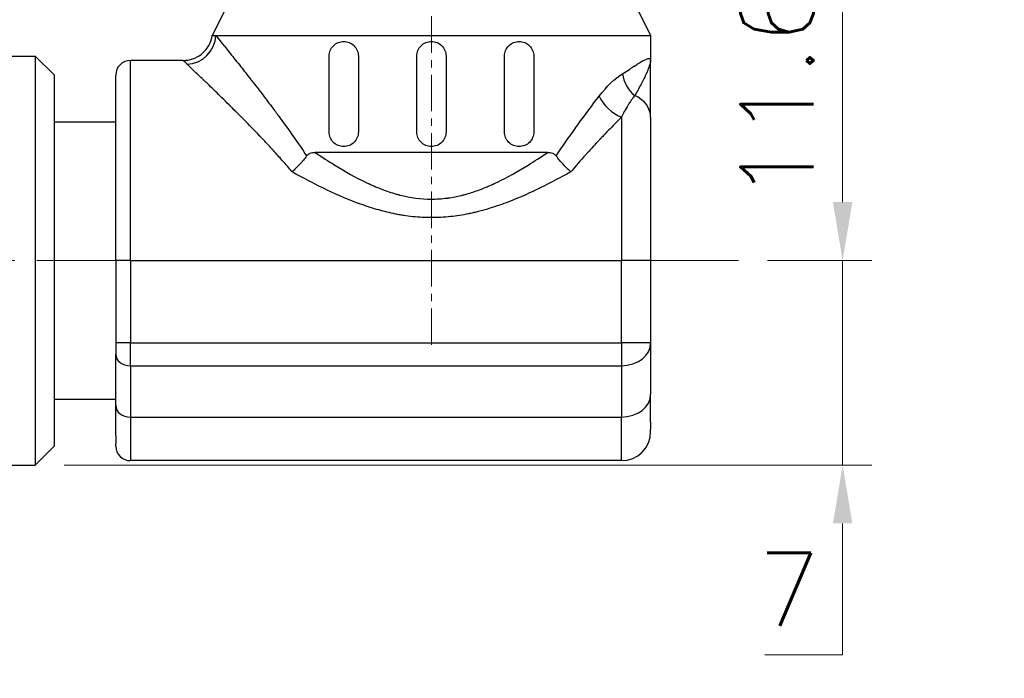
# Model space of a CAD drawing. Header units: inches. Extents: x 0 to 5655, y -2263 to 1330.
# Tile 157 of 239: x 3772 to 3806, y 251 to 274. Entities that reach past the tile are written whole.
import ezdxf

# ---------------------------------------------------------------- set-up
doc = ezdxf.new("R2010")
doc.units = ezdxf.units.IN
doc.header["$MEASUREMENT"] = 0
doc.linetypes.add('AM_ISO08W050x2', pattern=[9, 6, -0.75, 1.5, -0.75])
doc.linetypes.add('CENTER', pattern=[2, 1.25, -0.25, 0.25, -0.25])
for name, color, linetype, lineweight in [('AM_5', 3, 'Continuous', 15), ('AM_7', 4, 'CENTER', 15), ('可見 (ISO)', 7, 'Continuous', 25), ('窄部可見 (ISO)', 7, 'Continuous', 25)]:
    doc.layers.add(name, color=color, linetype=linetype, lineweight=lineweight)
doc.layers.add('中繼線', color=7, linetype='Continuous')
doc.styles.add('尺寸標註', font='romans.shx', dxfattribs={"bigfont": 'CHINESET.SHX'})
doc.dimstyles.new('複本 CNS2-1$0', dxfattribs={"dimtxt": 2.5, "dimasz": 2, "dimexe": 1, "dimexo": 1, "dimgap": 1, "dimtad": 1, "dimtoh": 1, "dimdsep": 46, "dimtxsty": '尺寸標註', "dimcen": 0, "dimclrd": 2, "dimclre": 2, "dimclrt": 3, "dimadec": 0, "dimazin": 2, "dimtp": 0.1, "dimtm": 0.1, "dimtfac": 0.71, "dimtmove": 0, "dimatfit": 0, "dimfxl": 0, "dimlwd": 13, "dimlwe": 13, "dimarcsym": 0})
doc.dimstyles.new('複本 CNS2-1$3', dxfattribs={"dimtxt": 2.5, "dimasz": 2, "dimexe": 1, "dimexo": 1, "dimgap": 1, "dimtad": 1, "dimtoh": 1, "dimdsep": 46, "dimtxsty": '尺寸標註', "dimcen": 0, "dimclrd": 2, "dimclre": 2, "dimclrt": 3, "dimadec": 0, "dimazin": 2, "dimtp": 0.1, "dimtm": 0.1, "dimtfac": 0.71, "dimtmove": 0, "dimatfit": 0, "dimfxl": 0, "dimlwd": 13, "dimlwe": 13, "dimarcsym": 0})

# ---------------------------------------------------------------- blocks, each defined once
blk = doc.blocks.new('*D588')
at = {"layer": 'AM_5', "color": 2, "lineweight": 13}
for p, q in [((3724.825, 275.011), (3740.291, 286.228)), ((3740.291, 286.228), (3777.791, 286.228)), ((3720.778, 272.076), (3723.206, 273.837)), ((3719.159, 270.901), (3717.54, 269.727))]:
    blk.add_line(p, q, dxfattribs=at)
at = {"layer": 'AM_5', "color": 2}
for points in [[(3724.63, 275.281), (3725.021, 274.741), (3723.206, 273.837)], [(3718.963, 271.171), (3719.355, 270.632), (3720.778, 272.076)]]:
    blk.add_solid(points, dxfattribs=at)
at = {"layer": 'Defpoints', "color": 0}
for p in [(3723.206, 273.837), (3720.778, 272.076)]:
    blk.add_point(p, dxfattribs=at)
at = {"layer": 'AM_5', "color": 3, "insert": (3759.541, 289.894), "char_height": 2.5, "attachment_point": 5, "style": '尺寸標註'}
blk.add_mtext('∅3{\\Famgdt;x}2{}{\\H0.7x;\\C3; H7 {\\H2x;\\W0.5;(}\\S+0.01^  0;{\\H2x;\\W0.5;)}}(含對側)', dxfattribs=at)
blk = doc.blocks.new('*D615')
at = {"layer": 'AM_5', "color": 2, "lineweight": 13}
for p, q in [((3759.492, 276.956), (3801.58, 276.956)), ((3800.58, 267.406), (3800.58, 274.956)), ((3798.012, 265.406), (3801.58, 265.406))]:
    blk.add_line(p, q, dxfattribs=at)
at = {"layer": 'AM_5', "color": 2}
for points in [[(3800.247, 274.956), (3800.913, 274.956), (3800.58, 276.956)], [(3800.247, 267.406), (3800.913, 267.406), (3800.58, 265.406)]]:
    blk.add_solid(points, dxfattribs=at)
at = {"layer": 'Defpoints', "color": 0}
for p in [(3758.492, 276.956), (3800.58, 276.956), (3797.012, 265.406)]:
    blk.add_point(p, dxfattribs=at)
at = {"layer": 'AM_5', "color": 3, "insert": (3798.33, 271.181), "char_height": 2.5, "attachment_point": 5, "rotation": 90, "style": '尺寸標註'}
blk.add_mtext('11.6', dxfattribs=at)
blk = doc.blocks.new('*D605')
at = {"color": 2, "lineweight": 13}
for p, q in [((3818.713, 267.406), (3818.713, 269.406)), ((3820.645, 265.406), (3817.713, 265.406)), ((3818.713, 265.406), (3818.713, 234.045)), ((3851.032, 234.045), (3817.713, 234.045)), ((3818.713, 232.045), (3818.713, 213.428)), ((3818.713, 213.428), (3788.189, 213.428))]:
    blk.add_line(p, q, dxfattribs=at)
at = {"color": 2}
for points in [[(3818.38, 267.406), (3819.046, 267.406), (3818.713, 265.406)], [(3818.38, 232.045), (3819.046, 232.045), (3818.713, 234.045)]]:
    blk.add_solid(points, dxfattribs=at)
at = {"layer": 'Defpoints', "color": 0}
for p in [(3821.645, 265.406), (3818.713, 234.045), (3852.032, 234.045)]:
    blk.add_point(p, dxfattribs=at)
at = {"color": 3, "insert": (3802.951, 218.416), "char_height": 2.5, "attachment_point": 5, "style": '尺寸標註'}
blk.add_mtext('WM\\P(空間保持至少100以上)', dxfattribs=at)
blk = doc.blocks.new('90度接頭-正視')
at = {"layer": '可見 (ISO)'}
for p, q in [((14.9, 8.7), (14.4, 7.7)), ((28.9, 8.7), (29.4, 7.7)), ((14.4, 7.7), (14.522, 7.7)), ((14.522, 7.7), (29.4, 7.7)), ((29.4, 7.7), (29.4, 6.85)), ((0, 7), (8.34, 7)), ((8.34, 7), (8.34, -7)), ((9, 6.34), (8.34, 7)), ((13.411, 6.85), (11.6, 6.85)), ((18.4, 4.4), (18.4, 7)), ((19.4, 7), (19.4, 4.4)), ((21.4, 4.4), (21.4, 7)), ((22.4, 7), (22.4, 4.4)), ((24.4, 4.4), (24.4, 7)), ((25.4, 7), (25.4, 4.4)), ((29.4, 4.9), (29.4, 6.85)), ((9, -6.34), (9, 6.34)), ((11.1, 0), (11.1, 6.35)), ((9, 4.75), (11.1, 4.75)), ((29.4, 4.9), (29.4, 0)), ((25.872, 3.7), (17.928, 3.7)), ((11.1, 0), (11.1, -2.818)), ((29.4, 0), (29.4, -2.818)), ((11.1, -2.818), (11.1, -3.209)), ((29.4, -2.818), (29.4, -4.575)), ((11.1, -4.966), (11.1, -3.209)), ((29.4, -5.522), (29.4, -4.575)), ((9, -4.75), (11.1, -4.75)), ((11.1, -5.994), (11.1, -4.966)), ((29.4, -5.522), (29.4, -5.768)), ((11.1, -5.994), (11.1, -6.26)), ((29.4, -5.85), (29.4, -5.767)), ((9, -6.34), (8.34, -7)), ((11.1, -6.35), (11.1, -6.261)), ((0, -7), (8.34, -7)), ((28.4, -6.85), (11.6, -6.85))]:
    blk.add_line(p, q, dxfattribs=at)
for centre, radius, start, end in [((11.6, 6.35), 0.5, 90, 180), ((28.4, -5.85), 1, 270, 0), ((11.6, -6.35), 0.5, 180, 270)]:
    blk.add_arc(centre, radius, start, end, dxfattribs=at)
for points, knots in [([(13.411, 6.85), (13.519, 6.85), (13.628, 6.868), (13.833, 6.937), (13.932, 6.989), (14.104, 7.121), (14.18, 7.201), (14.301, 7.381), (14.348, 7.482), (14.386, 7.624), (14.394, 7.662), (14.4, 7.7)], [0, 0, 0, 0, 0.0323509, 0.0323509, 0.0648619, 0.0648619, 0.0973671, 0.0973671, 0.1298724, 0.1298724, 0.1414389, 0.1414389, 0.1414389, 0.1414389]), ([(18.4, 7), (18.4, 7.064), (18.413, 7.132), (18.465, 7.255), (18.503, 7.311), (18.592, 7.399), (18.648, 7.437), (18.771, 7.488), (18.838, 7.5), (18.961, 7.5), (19.027, 7.488), (19.151, 7.438), (19.208, 7.399), (19.297, 7.31), (19.336, 7.254), (19.387, 7.131), (19.4, 7.064), (19.4, 7)], [-0.315449, -0.315449, -0.315449, -0.315449, -0.2961108, -0.2961108, -0.2767726, -0.2767726, -0.2563879, -0.2563879, -0.2360032, -0.2360032, -0.2159615, -0.2159615, -0.1959198, -0.1959198, -0.1768203, -0.1768203, -0.1577208, -0.1577208, -0.1577208, -0.1577208]), ([(21.4, 7), (21.4, 7.063), (21.413, 7.13), (21.464, 7.253), (21.502, 7.309), (21.591, 7.398), (21.647, 7.436), (21.77, 7.487), (21.837, 7.5), (21.963, 7.5), (22.03, 7.487), (22.153, 7.436), (22.209, 7.398), (22.298, 7.309), (22.336, 7.253), (22.387, 7.13), (22.4, 7.063), (22.4, 7)], [-0.3014453, -0.3014453, -0.3014453, -0.3014453, -0.2826049, -0.2826049, -0.2637646, -0.2637646, -0.2449243, -0.2449243, -0.226084, -0.226084, -0.2072436, -0.2072436, -0.1884033, -0.1884033, -0.169563, -0.169563, -0.1507226, -0.1507226, -0.1507226, -0.1507226]), ([(24.4, 7), (24.4, 7.064), (24.413, 7.131), (24.464, 7.254), (24.503, 7.31), (24.592, 7.399), (24.649, 7.438), (24.773, 7.488), (24.839, 7.5), (24.962, 7.5), (25.029, 7.488), (25.152, 7.437), (25.208, 7.399), (25.297, 7.311), (25.335, 7.255), (25.387, 7.132), (25.4, 7.064), (25.4, 7)], [-0.315449, -0.315449, -0.315449, -0.315449, -0.2963495, -0.2963495, -0.27725, -0.27725, -0.2572083, -0.2572083, -0.2371665, -0.2371665, -0.2167818, -0.2167818, -0.1963971, -0.1963971, -0.1770589, -0.1770589, -0.1577208, -0.1577208, -0.1577208, -0.1577208]), ([(19.4, 4.4), (19.4, 4.338), (19.388, 4.271), (19.338, 4.15), (19.301, 4.095), (19.213, 4.004), (19.155, 3.964), (19.03, 3.912), (18.962, 3.9), (18.836, 3.9), (18.768, 3.913), (18.642, 3.966), (18.585, 4.006), (18.498, 4.096), (18.462, 4.151), (18.413, 4.271), (18.4, 4.337), (18.4, 4.4)], [-0.1577208, -0.1577208, -0.1577208, -0.1577208, -0.1389869, -0.1389869, -0.120253, -0.120253, -0.0998464, -0.0998464, -0.0794397, -0.0794397, -0.0585168, -0.0585168, -0.037594, -0.037594, -0.018797, -0.018797, 0, 0, 0, 0]), ([(22.4, 4.4), (22.4, 4.337), (22.387, 4.27), (22.336, 4.147), (22.298, 4.091), (22.209, 4.002), (22.153, 3.964), (22.03, 3.913), (21.963, 3.9), (21.837, 3.9), (21.77, 3.913), (21.647, 3.964), (21.591, 4.002), (21.502, 4.091), (21.464, 4.147), (21.413, 4.27), (21.4, 4.337), (21.4, 4.4)], [-0.1507226, -0.1507226, -0.1507226, -0.1507226, -0.1318823, -0.1318823, -0.113042, -0.113042, -0.0942016, -0.0942016, -0.0753613, -0.0753613, -0.056521, -0.056521, -0.0376807, -0.0376807, -0.0188403, -0.0188403, 0, 0, 0, 0]), ([(25.4, 4.4), (25.4, 4.337), (25.387, 4.271), (25.338, 4.151), (25.302, 4.096), (25.215, 4.006), (25.158, 3.966), (25.032, 3.913), (24.964, 3.9), (24.838, 3.9), (24.77, 3.912), (24.645, 3.964), (24.587, 4.004), (24.499, 4.095), (24.462, 4.15), (24.412, 4.271), (24.4, 4.338), (24.4, 4.4)], [-0.1577208, -0.1577208, -0.1577208, -0.1577208, -0.1389238, -0.1389238, -0.1201268, -0.1201268, -0.0992039, -0.0992039, -0.078281, -0.078281, -0.0578744, -0.0578744, -0.0374678, -0.0374678, -0.0187339, -0.0187339, 0, 0, 0, 0]), ([(17.628, 3.58), (17.594, 3.531), (17.557, 3.483), (17.519, 3.435), (17.499, 3.411), (17.48, 3.387), (17.459, 3.364), (17.439, 3.34), (17.42, 3.318), (17.398, 3.295), (17.311, 3.201), (17.22, 3.112), (17.132, 3.036)], [0, 0, 0, 0, 0.25, 0.25, 0.25, 0.375, 0.375, 0.375, 0.5, 0.5, 0.5, 1, 1, 1, 1]), ([(17.628, 3.58), (17.643, 3.6), (17.66, 3.618), (17.699, 3.648), (17.722, 3.66), (17.802, 3.693), (17.867, 3.7), (17.928, 3.7)], [0.00000133, 0.00000133, 0.00000133, 0.00000133, 0.00816982, 0.00816982, 0.01702666, 0.01702666, 0.03874113, 0.03874113, 0.03874113, 0.03874113]), ([(25.872, 3.7), (25.933, 3.7), (25.998, 3.693), (26.078, 3.66), (26.101, 3.648), (26.14, 3.618), (26.157, 3.6), (26.172, 3.58)], [0.00000387, 0.00000387, 0.00000387, 0.00000387, 0.0217163, 0.0217163, 0.03057237, 0.03057237, 0.03874012, 0.03874012, 0.03874012, 0.03874012]), ([(26.668, 3.036), (26.657, 3.046), (26.645, 3.056), (26.555, 3.136), (26.476, 3.214), (26.317, 3.387), (26.239, 3.484), (26.172, 3.58)], [-0.00471986, -0.00471986, -0.00471986, -0.00471986, 0, 0, 0.03295232, 0.03295232, 0.07067013, 0.07067013, 0.07067013, 0.07067013])]:
    blk.add_open_spline(points, degree=3, knots=knots, dxfattribs=at)
blk.add_open_spline([(13.411, 6.85), (13.411, 6.85), (13.411, 6.85), (13.411, 6.85)], degree=3, dxfattribs=at)
at = {"layer": '窄部可見 (ISO)'}
for p, q in [((11.6, 0), (11.6, 6.85)), ((28.4, 4.907), (28.4, 0)), ((11.6, 0), (11.1, 0)), ((11.6, 0), (28.4, 0)), ((11.6, 0), (11.6, -2.818)), ((29.4, 0), (28.4, 0)), ((28.4, -2.818), (28.4, 0)), ((11.6, -2.818), (11.1, -2.818)), ((11.6, -2.818), (28.4, -2.818)), ((11.6, -3.6), (11.6, -2.818)), ((29.4, -2.818), (28.4, -2.818)), ((28.4, -2.818), (28.4, -3.6)), ((11.6, -3.6), (28.4, -3.6)), ((11.6, -3.6), (11.6, -5.357)), ((28.4, -3.6), (28.4, -5.357)), ((11.6, -5.357), (28.4, -5.357)), ((11.6, -5.357), (11.6, -6.85)), ((28.4, -6.85), (28.4, -5.357))]:
    blk.add_line(p, q, dxfattribs=at)
for centre, major_axis, ratio, start_param, end_param in [((13.538, 7.7), (0.736, 0.677), 0.965519, 3.98562, 5.521452), ((29.307, 6.393), (-0.482, 0.876), 0.841295, 1.136831, 2.020745), ((28.4, 5.623), (-0.756, 0.654), 0.613283, 0.954131, 2.058603), ((28.4, 4.9), (1, 0), 0.837637, 0, 1.099881), ((28.4, -2.818), (1, 0), 0.782011, 4.712389, 6.283185), ((11.6, -3.209), (-0.5, 0), 0.782011, 0, 1.570796), ((28.4, -4.575), (1, 0), 0.782011, 4.712389, 6.283185), ((11.6, -4.966), (-0.5, 0), 0.782011, 0, 1.570796)]:
    blk.add_ellipse(centre, major_axis=major_axis, ratio=ratio, start_param=start_param, end_param=end_param, dxfattribs=at)
for points, knots in [([(14.522, 7.7), (14.574, 7.636), (14.643, 7.55), (14.728, 7.445), (14.811, 7.344), (14.907, 7.224), (15.019, 7.084), (15.126, 6.951), (15.247, 6.8), (15.38, 6.631), (15.486, 6.497), (15.6, 6.352), (15.722, 6.196), (15.732, 6.184), (15.742, 6.171), (15.751, 6.159), (15.756, 6.153), (15.761, 6.146), (15.766, 6.14), (15.771, 6.134), (15.777, 6.126), (15.781, 6.121), (15.785, 6.116), (15.789, 6.111), (15.793, 6.106), (15.926, 5.935), (16.066, 5.754), (16.212, 5.562), (16.222, 5.548), (16.233, 5.534), (16.244, 5.519), (16.309, 5.434), (16.375, 5.347), (16.442, 5.258), (16.52, 5.153), (16.6, 5.045), (16.68, 4.937), (16.695, 4.916), (16.711, 4.895), (16.726, 4.874), (17.031, 4.458), (17.336, 4.027), (17.628, 3.58)], [0, 0, 0, 0, 0.13364, 0.13364, 0.13364, 0.262705, 0.262705, 0.262705, 0.386204, 0.386204, 0.386204, 0.484375, 0.484375, 0.484375, 0.492187, 0.492187, 0.492187, 0.496094, 0.496094, 0.496094, 0.5, 0.5, 0.5, 0.503581, 0.503581, 0.503581, 0.625, 0.625, 0.625, 0.633939, 0.633939, 0.633939, 0.6875, 0.6875, 0.6875, 0.75, 0.75, 0.75, 0.761887, 0.761887, 0.761887, 1, 1, 1, 1]), ([(28.436, 6.393), (28.526, 6.449), (28.604, 6.499), (28.671, 6.543), (28.704, 6.565), (28.736, 6.586), (28.764, 6.605), (28.779, 6.614), (28.792, 6.623), (28.806, 6.632), (28.812, 6.636), (28.819, 6.64), (28.825, 6.645), (28.828, 6.647), (28.832, 6.649), (28.835, 6.651), (28.836, 6.652), (28.838, 6.653), (28.839, 6.654), (28.841, 6.655), (28.842, 6.655), (28.844, 6.657), (28.907, 6.698), (28.963, 6.733), (29.014, 6.764), (29.039, 6.78), (29.063, 6.794), (29.085, 6.807), (29.097, 6.814), (29.107, 6.82), (29.118, 6.826), (29.123, 6.829), (29.128, 6.832), (29.133, 6.835), (29.138, 6.837), (29.143, 6.84), (29.148, 6.843), (29.234, 6.889), (29.296, 6.913), (29.337, 6.915), (29.338, 6.915), (29.339, 6.915), (29.34, 6.915), (29.35, 6.916), (29.359, 6.915), (29.366, 6.912), (29.389, 6.904), (29.4, 6.884), (29.4, 6.85)], [0, 0, 0, 0, 0.125, 0.125, 0.125, 0.1875, 0.1875, 0.1875, 0.21875, 0.21875, 0.21875, 0.234375, 0.234375, 0.234375, 0.242188, 0.242188, 0.242188, 0.246094, 0.246094, 0.246094, 0.25, 0.25, 0.25, 0.375, 0.375, 0.375, 0.4375, 0.4375, 0.4375, 0.46875, 0.46875, 0.46875, 0.484375, 0.484375, 0.484375, 0.5, 0.5, 0.5, 0.744385, 0.744385, 0.744385, 0.75, 0.75, 0.75, 0.8125, 0.8125, 0.8125, 1, 1, 1, 1]), ([(29.4, 6.85), (29.4, 6.846), (29.4, 6.841), (29.399, 6.835), (29.399, 6.833), (29.399, 6.831), (29.399, 6.829), (29.398, 6.82), (29.397, 6.809), (29.394, 6.797), (29.392, 6.784), (29.388, 6.768), (29.384, 6.75), (29.381, 6.74), (29.378, 6.73), (29.375, 6.719), (29.374, 6.714), (29.372, 6.708), (29.37, 6.702), (29.369, 6.699), (29.368, 6.696), (29.367, 6.693), (29.367, 6.692), (29.366, 6.69), (29.366, 6.689), (29.365, 6.687), (29.365, 6.685), (29.364, 6.684), (29.352, 6.645), (29.336, 6.602), (29.318, 6.556), (29.309, 6.532), (29.298, 6.507), (29.287, 6.482), (29.28, 6.464), (29.272, 6.447), (29.265, 6.429), (29.262, 6.424), (29.26, 6.419), (29.258, 6.414), (29.257, 6.413), (29.257, 6.412), (29.256, 6.41), (29.206, 6.298), (29.147, 6.179), (29.086, 6.062), (29.078, 6.047), (29.069, 6.031), (29.061, 6.015), (28.991, 5.884), (28.919, 5.757), (28.854, 5.647)], [0.0002441, 0.0002441, 0.0002441, 0.0002441, 0.0471077, 0.0471077, 0.0471077, 0.0627289, 0.0627289, 0.0627289, 0.1252136, 0.1252136, 0.1252136, 0.1876984, 0.1876984, 0.1876984, 0.2189407, 0.2189407, 0.2189407, 0.2345619, 0.2345619, 0.2345619, 0.2423725, 0.2423725, 0.2423725, 0.2462778, 0.2462778, 0.2462778, 0.2501831, 0.2501831, 0.2501831, 0.3751526, 0.3751526, 0.3751526, 0.4402334, 0.4402334, 0.4402334, 0.4845273, 0.4845273, 0.4845273, 0.4963042, 0.4963042, 0.4963042, 0.5001221, 0.5001221, 0.5001221, 0.7204352, 0.7204352, 0.7204352, 0.750061, 0.750061, 0.750061, 1, 1, 1, 1]), ([(17.132, 3.036), (17.062, 3.12), (16.967, 3.232), (16.848, 3.369), (16.769, 3.459), (16.674, 3.565), (16.579, 3.67), (16.459, 3.803), (16.353, 3.917), (16.261, 4.015), (16.215, 4.064), (16.173, 4.109), (16.134, 4.15), (16.114, 4.171), (16.096, 4.19), (16.078, 4.209), (16.069, 4.218), (16.061, 4.227), (16.052, 4.236), (16.048, 4.241), (16.044, 4.245), (16.04, 4.249), (16.038, 4.251), (16.036, 4.254), (16.034, 4.256), (16.032, 4.258), (16.031, 4.259), (16.028, 4.262), (15.834, 4.466), (15.654, 4.65), (15.49, 4.817), (15.479, 4.828), (15.467, 4.84), (15.456, 4.851), (15.369, 4.939), (15.287, 5.022), (15.208, 5.1), (15.169, 5.139), (15.131, 5.176), (15.094, 5.213), (15.076, 5.231), (15.058, 5.25), (15.04, 5.267), (15.031, 5.276), (15.022, 5.285), (15.013, 5.294), (15.009, 5.298), (15.004, 5.302), (15, 5.307), (14.995, 5.311), (14.992, 5.314), (14.987, 5.32), (14.984, 5.323), (14.981, 5.325), (14.978, 5.328), (14.808, 5.497), (14.652, 5.649), (14.511, 5.787), (14.508, 5.79), (14.504, 5.793), (14.501, 5.796), (14.428, 5.867), (14.359, 5.934), (14.294, 5.997), (14.262, 6.028), (14.23, 6.058), (14.199, 6.088), (14.184, 6.102), (14.169, 6.117), (14.154, 6.131), (14.147, 6.138), (14.14, 6.145), (14.132, 6.152), (14.129, 6.156), (14.125, 6.159), (14.121, 6.163), (14.118, 6.166), (14.115, 6.169), (14.111, 6.173), (14.108, 6.176), (14.105, 6.179), (14.102, 6.182), (13.974, 6.304), (13.865, 6.409), (13.772, 6.497), (13.675, 6.589), (13.597, 6.664), (13.538, 6.719)], [0, 0, 0, 0, 0.0754992, 0.0754992, 0.0754992, 0.125, 0.125, 0.125, 0.1875, 0.1875, 0.1875, 0.21875, 0.21875, 0.21875, 0.234375, 0.234375, 0.234375, 0.2421875, 0.2421875, 0.2421875, 0.2460937, 0.2460937, 0.2460937, 0.2480469, 0.2480469, 0.2480469, 0.25, 0.25, 0.25, 0.3668187, 0.3668187, 0.3668187, 0.375, 0.375, 0.375, 0.4375, 0.4375, 0.4375, 0.46875, 0.46875, 0.46875, 0.484375, 0.484375, 0.484375, 0.4921875, 0.4921875, 0.4921875, 0.4960937, 0.4960937, 0.4960937, 0.5, 0.5, 0.5, 0.5019744, 0.5019744, 0.5019744, 0.6222408, 0.6222408, 0.6222408, 0.625, 0.625, 0.625, 0.6875, 0.6875, 0.6875, 0.71875, 0.71875, 0.71875, 0.734375, 0.734375, 0.734375, 0.7421875, 0.7421875, 0.7421875, 0.7460937, 0.7460937, 0.7460937, 0.75, 0.75, 0.75, 0.7528777, 0.7528777, 0.7528777, 0.8735859, 0.8735859, 0.8735859, 1, 1, 1, 1]), ([(26.172, 3.58), (26.291, 3.762), (26.413, 3.943), (26.536, 4.121), (26.66, 4.299), (26.786, 4.477), (26.911, 4.65), (27.162, 4.997), (27.405, 5.322), (27.635, 5.623)], [0, 0, 0, 0, 0.25, 0.25, 0.25, 0.5, 0.5, 0.5, 1, 1, 1, 1]), ([(28.854, 5.647), (28.832, 5.618), (28.803, 5.58), (28.766, 5.528), (28.748, 5.502), (28.728, 5.473), (28.705, 5.439), (28.683, 5.406), (28.657, 5.366), (28.632, 5.326), (28.533, 5.165), (28.454, 5.016), (28.4, 4.907)], [0, 0, 0, 0, 0.25, 0.25, 0.25, 0.375, 0.375, 0.375, 0.5, 0.5, 0.5, 1, 1, 1, 1]), ([(28.4, 4.907), (28.285, 4.791), (28.156, 4.66), (27.943, 4.44), (27.868, 4.363), (27.751, 4.24), (27.691, 4.177), (27.619, 4.101), (27.583, 4.062), (27.563, 4.041), (27.554, 4.031), (27.549, 4.025), (27.546, 4.023), (27.51, 3.984), (27.455, 3.926), (27.346, 3.807), (27.305, 3.762), (27.236, 3.686), (27.2, 3.647), (27.155, 3.596), (27.135, 3.574), (27.121, 3.559), (27.113, 3.55), (26.924, 3.339), (26.778, 3.167), (26.668, 3.036)], [0, 0, 0, 0, 0.25, 0.25, 0.375, 0.375, 0.4375, 0.46875, 0.484375, 0.4921875, 0.4980469, 0.4980469, 0.5, 0.5, 0.625, 0.625, 0.6875, 0.6875, 0.71875, 0.734375, 0.7421875, 0.7421875, 0.75, 0.75, 0.9999954, 0.9999954, 0.9999954, 0.9999954]), ([(17.928, 3.7), (18.157, 3.544), (18.378, 3.399), (18.591, 3.267), (18.962, 3.037), (19.309, 2.844), (19.635, 2.688), (19.652, 2.679), (19.67, 2.671), (19.688, 2.662), (19.705, 2.654), (19.723, 2.646), (19.74, 2.638), (19.749, 2.633), (19.758, 2.629), (19.766, 2.625), (19.771, 2.623), (19.775, 2.621), (19.779, 2.619), (19.784, 2.617), (19.787, 2.616), (19.792, 2.614), (19.971, 2.532), (20.145, 2.461), (20.316, 2.399), (20.402, 2.368), (20.486, 2.34), (20.57, 2.314), (20.612, 2.301), (20.654, 2.288), (20.696, 2.276), (20.711, 2.272), (20.727, 2.268), (20.743, 2.263), (20.748, 2.262), (20.753, 2.261), (20.758, 2.259), (20.768, 2.256), (20.778, 2.254), (20.789, 2.251), (20.799, 2.248), (20.808, 2.246), (20.82, 2.243), (21.184, 2.15), (21.542, 2.103), (21.894, 2.102), (22.075, 2.102), (22.256, 2.114), (22.439, 2.138), (22.452, 2.139), (22.465, 2.141), (22.478, 2.143), (22.623, 2.163), (22.768, 2.191), (22.914, 2.227), (22.926, 2.229), (22.937, 2.232), (22.949, 2.235), (22.96, 2.238), (22.973, 2.241), (22.983, 2.244), (23.005, 2.249), (23.028, 2.255), (23.05, 2.261), (23.193, 2.3), (23.338, 2.346), (23.486, 2.4), (23.571, 2.43), (23.657, 2.464), (23.744, 2.499), (23.788, 2.517), (23.832, 2.536), (23.876, 2.555), (23.898, 2.564), (23.92, 2.574), (23.942, 2.584), (23.953, 2.589), (23.964, 2.594), (23.975, 2.599), (23.981, 2.601), (23.986, 2.604), (23.992, 2.606), (23.997, 2.609), (24.004, 2.612), (24.008, 2.614), (24.058, 2.637), (24.109, 2.66), (24.16, 2.685), (24.486, 2.842), (24.835, 3.035), (25.206, 3.266), (25.42, 3.398), (25.642, 3.543), (25.872, 3.7)], [0.0000002, 0.0000002, 0.0000002, 0.0000002, 0.0827727, 0.0827727, 0.0827727, 0.2265323, 0.2265323, 0.2265323, 0.234375, 0.234375, 0.234375, 0.2421875, 0.2421875, 0.2421875, 0.2460938, 0.2460938, 0.2460938, 0.2480469, 0.2480469, 0.2480469, 0.25, 0.25, 0.25, 0.3125, 0.3125, 0.3125, 0.34375, 0.34375, 0.34375, 0.359375, 0.359375, 0.359375, 0.3653231, 0.3653231, 0.3653231, 0.3671875, 0.3671875, 0.3671875, 0.3710938, 0.3710938, 0.3710938, 0.375, 0.375, 0.375, 0.4989202, 0.4989202, 0.4989202, 0.5625, 0.5625, 0.5625, 0.5670909, 0.5670909, 0.5670909, 0.6171875, 0.6171875, 0.6171875, 0.6210938, 0.6210938, 0.6210938, 0.625, 0.625, 0.625, 0.6335102, 0.6335102, 0.6335102, 0.6875, 0.6875, 0.6875, 0.71875, 0.71875, 0.71875, 0.734375, 0.734375, 0.734375, 0.7421875, 0.7421875, 0.7421875, 0.7460938, 0.7460938, 0.7460938, 0.7480469, 0.7480469, 0.7480469, 0.75, 0.75, 0.75, 0.7726181, 0.7726181, 0.7726181, 0.9168736, 0.9168736, 0.9168736, 1, 1, 1, 1]), ([(26.668, 3.036), (26.31, 2.835), (25.959, 2.65), (25.617, 2.483), (25.579, 2.464), (25.54, 2.445), (25.501, 2.427), (25.142, 2.255), (24.793, 2.104), (24.452, 1.976), (24.267, 1.907), (24.03, 1.826), (23.819, 1.763), (23.701, 1.728), (23.583, 1.696), (23.467, 1.667), (23.416, 1.655), (23.366, 1.643), (23.316, 1.631), (23.291, 1.626), (23.267, 1.62), (23.242, 1.615), (23.229, 1.612), (23.216, 1.609), (23.203, 1.607), (23.192, 1.604), (23.18, 1.602), (23.168, 1.599), (22.962, 1.557), (22.758, 1.525), (22.556, 1.503), (22.334, 1.479), (22.113, 1.468), (21.895, 1.468), (21.687, 1.468), (21.478, 1.479), (21.267, 1.501), (21.161, 1.512), (21.055, 1.526), (20.948, 1.543), (20.895, 1.551), (20.842, 1.56), (20.788, 1.569), (20.762, 1.574), (20.735, 1.579), (20.708, 1.584), (20.681, 1.589), (20.653, 1.595), (20.628, 1.6), (20.615, 1.603), (20.602, 1.606), (20.589, 1.608), (20.404, 1.647), (20.216, 1.695), (20.025, 1.75), (19.834, 1.806), (19.639, 1.87), (19.441, 1.942), (19.428, 1.947), (19.413, 1.952), (19.402, 1.957), (19.382, 1.964), (19.362, 1.971), (19.342, 1.979), (18.966, 2.12), (18.579, 2.29), (18.18, 2.484), (17.839, 2.651), (17.489, 2.836), (17.132, 3.036)], [0, 0, 0, 0, 0.1122485, 0.1122485, 0.1122485, 0.125, 0.125, 0.125, 0.2434004, 0.2434004, 0.2434004, 0.307552, 0.307552, 0.307552, 0.34375, 0.34375, 0.34375, 0.359375, 0.359375, 0.359375, 0.3671875, 0.3671875, 0.3671875, 0.3713443, 0.3713443, 0.3713443, 0.375, 0.375, 0.375, 0.4346924, 0.4346924, 0.4346924, 0.5, 0.5, 0.5, 0.5625, 0.5625, 0.5625, 0.59375, 0.59375, 0.59375, 0.609375, 0.609375, 0.609375, 0.6171875, 0.6171875, 0.6171875, 0.625, 0.625, 0.625, 0.6290741, 0.6290741, 0.6290741, 0.6875, 0.6875, 0.6875, 0.7460938, 0.7460938, 0.7460938, 0.75, 0.75, 0.75, 0.7568842, 0.7568842, 0.7568842, 0.8878781, 0.8878781, 0.8878781, 1, 1, 1, 1])]:
    blk.add_open_spline(points, degree=3, knots=knots, dxfattribs=at)
for points in [[(13.538, 6.719), (13.454, 6.799), (13.411, 6.85), (13.411, 6.85)], [(27.635, 5.623), (27.906, 5.978), (28.182, 6.235), (28.436, 6.393)]]:
    blk.add_open_spline(points, degree=3, dxfattribs=at)
blk = doc.blocks.new('*D571')
at = {"layer": 'AM_5', "color": 2, "lineweight": 13}
for p, q in [((3800.58, 267.406), (3800.58, 269.406)), ((3800.58, 265.406), (3800.58, 258.406)), ((3773.952, 258.406), (3801.58, 258.406)), ((3800.58, 256.406), (3800.58, 251.906)), ((3800.58, 251.906), (3797.913, 251.906))]:
    blk.add_line(p, q, dxfattribs=at)
at = {"layer": 'AM_5', "color": 2}
for points in [[(3800.247, 267.406), (3800.913, 267.406), (3800.58, 265.406)], [(3800.247, 256.406), (3800.913, 256.406), (3800.58, 258.406)]]:
    blk.add_solid(points, dxfattribs=at)
at = {"layer": 'Defpoints', "color": 0}
for p in [(3800.58, 265.406), (3800.58, 265.406), (3772.952, 258.406)]:
    blk.add_point(p, dxfattribs=at)
at = {"layer": 'AM_5', "color": 3, "insert": (3798.747, 254.156), "char_height": 2.5, "attachment_point": 5, "style": '尺寸標註'}
blk.add_mtext('7', dxfattribs=at)

msp = doc.modelspace()

# ---------------------------------------------------------------- linework, layer by layer
at = {"layer": 'AM_7'}
msp.add_line((3786.512, 311.767), (3786.512, 262.406), dxfattribs=at)
at = {"layer": 'AM_7', "linetype": 'AM_ISO08W050x2'}
msp.add_line((3797.012, 265.406), (3760.768, 265.406), dxfattribs=at)

# ---------------------------------------------------------------- block references
at = {"layer": '中繼線'}
msp.add_blockref('90度接頭-正視', (3764.612, 265.406), dxfattribs=at)

# ---------------------------------------------------------------- dimensions: what is measured, and where the dimension line sits
dim = msp.add_linear_dim(base=(3818.713, 234.045), p1=(3821.645, 265.406), p2=(3852.032, 234.045), angle=90, text='WM\\P(空間保持至少100以上)', dimstyle='複本 CNS2-1$0', override={"dimdec": 1})
dim.commit()
dim.dimension.update_dxf_attribs({"geometry": '*D605', "text_midpoint": (3802.951, 213.428), "dimtype": 160})
at = {"layer": 'AM_5'}
dim = msp.add_diameter_dim_2p(p1=(3720.778, 272.076), p2=(3723.206, 273.837), text='<>{\\Famgdt;x}2{}{\\H0.7x;\\C3; H7 {\\H2x;\\W0.5;(}\\S+0.01^  0;{\\H2x;\\W0.5;)}}(含對側)', dimstyle='複本 CNS2-1$3', override={"dimdec": 1, "dimtp": 0.1, "dimtm": 0.1, "dimtdec": 2, "dimtzin": 8}, dxfattribs=at)
dim.commit()
dim.dimension.update_dxf_attribs({"geometry": '*D588', "text_midpoint": (3759.541, 286.228), "dimtype": 163})
dim = msp.add_linear_dim(base=(3800.579903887, 276.956287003), p1=(3797.012142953, 265.406287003), p2=(3758.492142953, 276.956287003), angle=90, dimstyle='複本 CNS2-1$0', override={"dimdec": 1}, dxfattribs=at)
dim.commit()
dim.dimension.update_dxf_attribs({"geometry": '*D615', "text_midpoint": (3800.579903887, 271.181287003), "dimtype": 160})
dim = msp.add_linear_dim(base=(3800.58, 265.406), p1=(3772.952, 258.406), p2=(3800.58, 265.406), angle=90, dimstyle='複本 CNS2-1$0', dxfattribs=at)
dim.commit()
dim.dimension.update_dxf_attribs({"geometry": '*D571', "text_midpoint": (3798.747, 251.906), "dimtype": 160})

doc.saveas('drawing.dxf')
